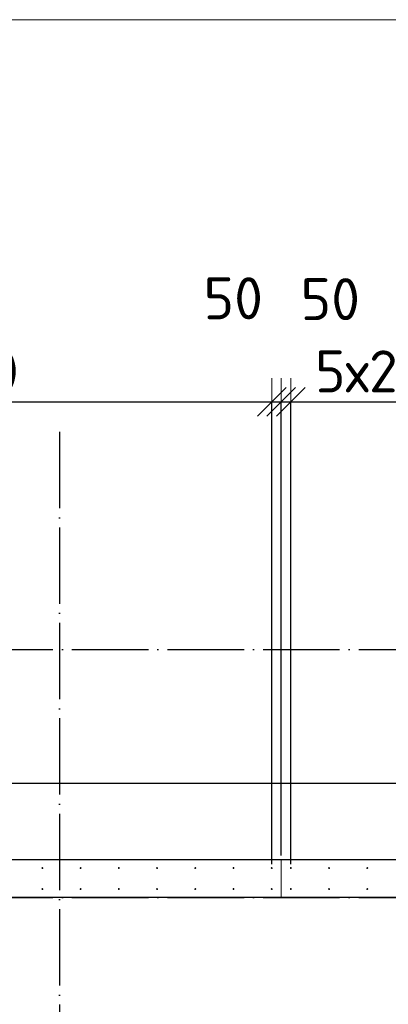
# Model space of a CAD drawing. Header units: millimetres. Extents: x 123094 to 184385, y 26948 to 48500.
# Tile 63 of 104: x 149431 to 151360, y 43341 to 48500. Entities that reach past the tile are written whole.
import ezdxf

# ---------------------------------------------------------------- set-up
doc = ezdxf.new("R2010")
doc.units = ezdxf.units.MM
doc.header["$PDMODE"] = 65
for name, pattern in [('______11', [500, 400, -50, 0, -50]), ('______2', [270, 200, -70]), ('______5', [1100, 800, -100, 100, -100])]:
    doc.linetypes.add(name, pattern=pattern)
for name, color, linetype, lineweight in [('Standard', 7, 'Continuous', 25), ('Арм.стержн. Выпуски', 180, 'Continuous', 35), ('Размерная линия_ общее', 7, 'Continuous', 13), ('Стена_ общее', 7, 'Continuous', 35), ('Фундамент_ общее', 7, 'Continuous', 35)]:
    doc.layers.add(name, color=color, linetype=linetype, lineweight=lineweight)
doc.layers.add('Осевая линия_ общее', color=7, linetype='______5', lineweight=13, true_color=0xa0a0a0)
doc.styles.add('ISOCPEUR', font='ISOCPEUR')
doc.dimstyles.new('DIMSTYLE_3', dxfattribs={"dimtxt": 220, "dimasz": 250, "dimexe": 0, "dimexo": 0, "dimgap": 110, "dimtad": 2, "dimdec": 0, "dimrnd": 5, "dimzin": 12, "dimdsep": 46, "dimtxsty": 'ISOCPEUR', "dimblk1": 'ALL_ML_STRICH', "dimblk2": 'ALL_ML_STRICH', "dimsah": 1, "dimcen": 0, "dimclrd": 7, "dimclre": 256, "dimclrt": 7, "dimadec": 0, "dimazin": 0, "dimtfac": 1, "dimtdec": 0, "dimtix": 1, "dimtmove": 2, "dimatfit": 3, "dimfxl": 0, "dimtzin": 0, "dimlwd": 0, "dimlwe": -3, "dimarcsym": 0})
doc.dimstyles.new('DIMSTYLE_5', dxfattribs={"dimtxt": 220, "dimasz": 250, "dimexe": 0, "dimexo": 0, "dimgap": 110, "dimtad": 2, "dimdec": 0, "dimrnd": 5, "dimzin": 12, "dimdsep": 46, "dimtxsty": 'ISOCPEUR', "dimblk1": 'ALL_ML_STRICH', "dimblk2": 'ALL_ML_STRICH', "dimsah": 1, "dimcen": 0, "dimclrd": 7, "dimclre": 256, "dimclrt": 7, "dimadec": 0, "dimazin": 0, "dimtfac": 1, "dimtdec": 0, "dimtix": 1, "dimtmove": 2, "dimatfit": 3, "dimfxl": 0, "dimtvp": 1.2, "dimtzin": 0, "dimlwd": 0, "dimlwe": -3, "dimarcsym": 0})

# ---------------------------------------------------------------- blocks, each defined once
blk = doc.blocks.new('ALL_ML_STRICH')
at = {"color": 0, "linetype": 'ByBlock', "lineweight": -2}
for p, q in [((0, -0.5), (0, 0.5)), ((-0.3, -0.3), (0.3, 0.3)), ((-1, 0), (0.5, 0))]:
    blk.add_line(p, q, dxfattribs=at)
blk = doc.blocks.new('*D346')
at = {"layer": 'DEFPOINTS', "color": 7, "linetype": 'Continuous', "lineweight": 13, "transparency": 33554687}
for p in [(146550, 46497.3), (150750, 46497.3), (146550, 44055)]:
    blk.add_point(p, dxfattribs=at)
at = {"layer": 'Размерная линия_ общее', "color": 253, "linetype": 'Continuous', "lineweight": -2, "true_color": 0xa0a0a0, "transparency": 33554687}
for p, q in [((146550, 44075), (146550, 46497.3)), ((150750, 46497.3), (150750, 46497.3))]:
    blk.add_line(p, q, dxfattribs=at)
at = {"layer": 'Размерная линия_ общее', "color": 7, "linetype": 'Continuous', "lineweight": -2, "transparency": 33554687}
blk.add_line((146550, 46497.3), (150750, 46497.3), dxfattribs=at)
at = {"layer": 'Размерная линия_ общее', "color": 7, "linetype": 'Continuous', "lineweight": 13, "transparency": 33554687, "xscale": 250, "yscale": 250, "zscale": 250, "rotation": 180}
blk.add_blockref('ALL_ML_STRICH', (146550, 46497.3), dxfattribs=at)
at = {"layer": 'Размерная линия_ общее', "color": 7, "linetype": 'Continuous', "lineweight": 13, "transparency": 33554687, "xscale": 250, "yscale": 250, "zscale": 250}
blk.add_blockref('ALL_ML_STRICH', (150750, 46497.3), dxfattribs=at)
at = {"layer": 'Размерная линия_ общее', "color": 7, "linetype": 'Continuous', "lineweight": 13, "transparency": 33554687, "insert": (147825, 46767.3), "char_height": 220, "width": 11, "attachment_point": 1, "line_spacing_factor": 0.60241, "style": 'ISOCPEUR'}
blk.add_mtext('21х200=4200', dxfattribs=at)
blk = doc.blocks.new('*D426')
at = {"layer": 'DEFPOINTS', "color": 7, "linetype": 'Continuous', "lineweight": 13, "transparency": 33554687}
for p in [(150750, 46497.3), (150800, 44100), (150750, 44055)]:
    blk.add_point(p, dxfattribs=at)
at = {"layer": 'Размерная линия_ общее', "color": 253, "linetype": 'Continuous', "lineweight": -2, "true_color": 0xa0a0a0, "transparency": 33554687}
for p, q in [((150750, 44075), (150750, 46497.3)), ((150800, 44120), (150800, 46497.3))]:
    blk.add_line(p, q, dxfattribs=at)
at = {"layer": 'Размерная линия_ общее', "color": 7, "linetype": 'Continuous', "lineweight": -2, "transparency": 33554687}
blk.add_line((150750, 46497.3), (150800, 46497.3), dxfattribs=at)
at = {"layer": 'Размерная линия_ общее', "color": 7, "linetype": 'Continuous', "lineweight": 13, "transparency": 33554687, "xscale": 250, "yscale": 250, "zscale": 250}
blk.add_blockref('ALL_ML_STRICH', (150800, 46497.3), dxfattribs=at)
at = {"layer": 'Размерная линия_ общее', "color": 7, "linetype": 'Continuous', "lineweight": 13, "transparency": 33554687, "xscale": 250, "yscale": 250, "zscale": 250, "rotation": 180}
blk.add_blockref('ALL_ML_STRICH', (150750, 46497.3), dxfattribs=at)
at = {"layer": 'Размерная линия_ общее', "color": 7, "linetype": 'Continuous', "lineweight": 13, "transparency": 33554687, "insert": (150548.6, 47040.2), "char_height": 220, "width": 440, "attachment_point": 5, "style": 'ISOCPEUR'}
blk.add_mtext('\\A1;{50}', dxfattribs=at)
blk = doc.blocks.new('*D427')
at = {"layer": 'DEFPOINTS', "color": 7, "linetype": 'Continuous', "lineweight": 13, "transparency": 33554687}
for p in [(150800, 46497.3), (150800, 44100), (150850, 44055)]:
    blk.add_point(p, dxfattribs=at)
at = {"layer": 'Размерная линия_ общее', "color": 253, "linetype": 'Continuous', "lineweight": -2, "true_color": 0xa0a0a0, "transparency": 33554687}
for p, q in [((150800, 44120), (150800, 46497.3)), ((150850, 44075), (150850, 46497.3))]:
    blk.add_line(p, q, dxfattribs=at)
at = {"layer": 'Размерная линия_ общее', "color": 7, "linetype": 'Continuous', "lineweight": -2, "transparency": 33554687}
blk.add_line((150800, 46497.3), (150850, 46497.3), dxfattribs=at)
at = {"layer": 'Размерная линия_ общее', "color": 7, "linetype": 'Continuous', "lineweight": 13, "transparency": 33554687, "xscale": 250, "yscale": 250, "zscale": 250}
blk.add_blockref('ALL_ML_STRICH', (150850, 46497.3), dxfattribs=at)
at = {"layer": 'Размерная линия_ общее', "color": 7, "linetype": 'Continuous', "lineweight": 13, "transparency": 33554687, "xscale": 250, "yscale": 250, "zscale": 250, "rotation": 180}
blk.add_blockref('ALL_ML_STRICH', (150800, 46497.3), dxfattribs=at)
at = {"layer": 'Размерная линия_ общее', "color": 7, "linetype": 'Continuous', "lineweight": 13, "transparency": 33554687, "insert": (151056.4, 47035.8), "char_height": 220, "width": 440, "attachment_point": 5, "style": 'ISOCPEUR'}
blk.add_mtext('\\A1;{50}', dxfattribs=at)
blk = doc.blocks.new('*D428')
at = {"layer": 'DEFPOINTS', "color": 7, "linetype": 'Continuous', "lineweight": 13, "transparency": 33554687}
for p in [(150850, 46497.3), (150850, 44055), (151850, 44055)]:
    blk.add_point(p, dxfattribs=at)
at = {"layer": 'Размерная линия_ общее', "color": 253, "linetype": 'Continuous', "lineweight": -2, "true_color": 0xa0a0a0, "transparency": 33554687}
for p, q in [((150850, 44075), (150850, 46497.3)), ((151850, 44075), (151850, 46497.3))]:
    blk.add_line(p, q, dxfattribs=at)
at = {"layer": 'Размерная линия_ общее', "color": 7, "linetype": 'Continuous', "lineweight": -2, "transparency": 33554687}
blk.add_line((150850, 46497.3), (151850, 46497.3), dxfattribs=at)
at = {"layer": 'Размерная линия_ общее', "color": 7, "linetype": 'Continuous', "lineweight": 13, "transparency": 33554687, "xscale": 250, "yscale": 250, "zscale": 250, "rotation": 180}
blk.add_blockref('ALL_ML_STRICH', (150850, 46497.3), dxfattribs=at)
at = {"layer": 'Размерная линия_ общее', "color": 7, "linetype": 'Continuous', "lineweight": 13, "transparency": 33554687, "xscale": 250, "yscale": 250, "zscale": 250}
blk.add_blockref('ALL_ML_STRICH', (151850, 46497.3), dxfattribs=at)
at = {"layer": 'Размерная линия_ общее', "color": 7, "linetype": 'Continuous', "lineweight": 13, "transparency": 33554687, "insert": (150976, 46767.3), "char_height": 220, "width": 11, "attachment_point": 1, "line_spacing_factor": 0.60241, "style": 'ISOCPEUR'}
blk.add_mtext('5х200', dxfattribs=at)

msp = doc.modelspace()

# ---------------------------------------------------------------- hatches: boundary and pattern name
at = {"layer": 'Арм.стержн. Выпуски', "linetype": 'Continuous', "lineweight": 35, "transparency": 33554687}
for points in [[(149555, 44055), (149554.6, 44056.9), (149553.5, 44058.5), (149551.9, 44059.6), (149550, 44060), (149548.1, 44059.6), (149546.5, 44058.5), (149545.4, 44056.9), (149545, 44055), (149545.4, 44053.1), (149546.5, 44051.5), (149548.1, 44050.4), (149550, 44050), (149551.9, 44050.4), (149553.5, 44051.5), (149554.6, 44053.1)], [(149755, 44055), (149754.6, 44056.9), (149753.5, 44058.5), (149751.9, 44059.6), (149750, 44060), (149748.1, 44059.6), (149746.5, 44058.5), (149745.4, 44056.9), (149745, 44055), (149745.4, 44053.1), (149746.5, 44051.5), (149748.1, 44050.4), (149750, 44050), (149751.9, 44050.4), (149753.5, 44051.5), (149754.6, 44053.1)], [(149955, 44055), (149954.6, 44056.9), (149953.5, 44058.5), (149951.9, 44059.6), (149950, 44060), (149948.1, 44059.6), (149946.5, 44058.5), (149945.4, 44056.9), (149945, 44055), (149945.4, 44053.1), (149946.5, 44051.5), (149948.1, 44050.4), (149950, 44050), (149951.9, 44050.4), (149953.5, 44051.5), (149954.6, 44053.1)], [(150155, 44055), (150154.6, 44056.9), (150153.5, 44058.5), (150151.9, 44059.6), (150150, 44060), (150148.1, 44059.6), (150146.5, 44058.5), (150145.4, 44056.9), (150145, 44055), (150145.4, 44053.1), (150146.5, 44051.5), (150148.1, 44050.4), (150150, 44050), (150151.9, 44050.4), (150153.5, 44051.5), (150154.6, 44053.1)], [(150355, 44055), (150354.6, 44056.9), (150353.5, 44058.5), (150351.9, 44059.6), (150350, 44060), (150348.1, 44059.6), (150346.5, 44058.5), (150345.4, 44056.9), (150345, 44055), (150345.4, 44053.1), (150346.5, 44051.5), (150348.1, 44050.4), (150350, 44050), (150351.9, 44050.4), (150353.5, 44051.5), (150354.6, 44053.1)], [(150555, 44055), (150554.6, 44056.9), (150553.5, 44058.5), (150551.9, 44059.6), (150550, 44060), (150548.1, 44059.6), (150546.5, 44058.5), (150545.4, 44056.9), (150545, 44055), (150545.4, 44053.1), (150546.5, 44051.5), (150548.1, 44050.4), (150550, 44050), (150551.9, 44050.4), (150553.5, 44051.5), (150554.6, 44053.1)], [(150755, 44055), (150754.6, 44056.9), (150753.5, 44058.5), (150751.9, 44059.6), (150750, 44060), (150748.1, 44059.6), (150746.5, 44058.5), (150745.4, 44056.9), (150745, 44055), (150745.4, 44053.1), (150746.5, 44051.5), (150748.1, 44050.4), (150750, 44050), (150751.9, 44050.4), (150753.5, 44051.5), (150754.6, 44053.1)], [(150855, 44055), (150854.6, 44056.9), (150853.5, 44058.5), (150851.9, 44059.6), (150850, 44060), (150848.1, 44059.6), (150846.5, 44058.5), (150845.4, 44056.9), (150845, 44055), (150845.4, 44053.1), (150846.5, 44051.5), (150848.1, 44050.4), (150850, 44050), (150851.9, 44050.4), (150853.5, 44051.5), (150854.6, 44053.1)], [(151055, 44055), (151054.6, 44056.9), (151053.5, 44058.5), (151051.9, 44059.6), (151050, 44060), (151048.1, 44059.6), (151046.5, 44058.5), (151045.4, 44056.9), (151045, 44055), (151045.4, 44053.1), (151046.5, 44051.5), (151048.1, 44050.4), (151050, 44050), (151051.9, 44050.4), (151053.5, 44051.5), (151054.6, 44053.1)], [(151255, 44055), (151254.6, 44056.9), (151253.5, 44058.5), (151251.9, 44059.6), (151250, 44060), (151248.1, 44059.6), (151246.5, 44058.5), (151245.4, 44056.9), (151245, 44055), (151245.4, 44053.1), (151246.5, 44051.5), (151248.1, 44050.4), (151250, 44050), (151251.9, 44050.4), (151253.5, 44051.5), (151254.6, 44053.1)], [(149555, 43945), (149554.6, 43946.9), (149553.5, 43948.5), (149551.9, 43949.6), (149550, 43950), (149548.1, 43949.6), (149546.5, 43948.5), (149545.4, 43946.9), (149545, 43945), (149545.4, 43943.1), (149546.5, 43941.5), (149548.1, 43940.4), (149550, 43940), (149551.9, 43940.4), (149553.5, 43941.5), (149554.6, 43943.1)], [(149755, 43945), (149754.6, 43946.9), (149753.5, 43948.5), (149751.9, 43949.6), (149750, 43950), (149748.1, 43949.6), (149746.5, 43948.5), (149745.4, 43946.9), (149745, 43945), (149745.4, 43943.1), (149746.5, 43941.5), (149748.1, 43940.4), (149750, 43940), (149751.9, 43940.4), (149753.5, 43941.5), (149754.6, 43943.1)], [(149955, 43945), (149954.6, 43946.9), (149953.5, 43948.5), (149951.9, 43949.6), (149950, 43950), (149948.1, 43949.6), (149946.5, 43948.5), (149945.4, 43946.9), (149945, 43945), (149945.4, 43943.1), (149946.5, 43941.5), (149948.1, 43940.4), (149950, 43940), (149951.9, 43940.4), (149953.5, 43941.5), (149954.6, 43943.1)], [(150155, 43945), (150154.6, 43946.9), (150153.5, 43948.5), (150151.9, 43949.6), (150150, 43950), (150148.1, 43949.6), (150146.5, 43948.5), (150145.4, 43946.9), (150145, 43945), (150145.4, 43943.1), (150146.5, 43941.5), (150148.1, 43940.4), (150150, 43940), (150151.9, 43940.4), (150153.5, 43941.5), (150154.6, 43943.1)], [(150355, 43945), (150354.6, 43946.9), (150353.5, 43948.5), (150351.9, 43949.6), (150350, 43950), (150348.1, 43949.6), (150346.5, 43948.5), (150345.4, 43946.9), (150345, 43945), (150345.4, 43943.1), (150346.5, 43941.5), (150348.1, 43940.4), (150350, 43940), (150351.9, 43940.4), (150353.5, 43941.5), (150354.6, 43943.1)], [(150555, 43945), (150554.6, 43946.9), (150553.5, 43948.5), (150551.9, 43949.6), (150550, 43950), (150548.1, 43949.6), (150546.5, 43948.5), (150545.4, 43946.9), (150545, 43945), (150545.4, 43943.1), (150546.5, 43941.5), (150548.1, 43940.4), (150550, 43940), (150551.9, 43940.4), (150553.5, 43941.5), (150554.6, 43943.1)], [(150755, 43945), (150754.6, 43946.9), (150753.5, 43948.5), (150751.9, 43949.6), (150750, 43950), (150748.1, 43949.6), (150746.5, 43948.5), (150745.4, 43946.9), (150745, 43945), (150745.4, 43943.1), (150746.5, 43941.5), (150748.1, 43940.4), (150750, 43940), (150751.9, 43940.4), (150753.5, 43941.5), (150754.6, 43943.1)], [(150855, 43945), (150854.6, 43946.9), (150853.5, 43948.5), (150851.9, 43949.6), (150850, 43950), (150848.1, 43949.6), (150846.5, 43948.5), (150845.4, 43946.9), (150845, 43945), (150845.4, 43943.1), (150846.5, 43941.5), (150848.1, 43940.4), (150850, 43940), (150851.9, 43940.4), (150853.5, 43941.5), (150854.6, 43943.1)], [(151055, 43945), (151054.6, 43946.9), (151053.5, 43948.5), (151051.9, 43949.6), (151050, 43950), (151048.1, 43949.6), (151046.5, 43948.5), (151045.4, 43946.9), (151045, 43945), (151045.4, 43943.1), (151046.5, 43941.5), (151048.1, 43940.4), (151050, 43940), (151051.9, 43940.4), (151053.5, 43941.5), (151054.6, 43943.1)], [(151255, 43945), (151254.6, 43946.9), (151253.5, 43948.5), (151251.9, 43949.6), (151250, 43950), (151248.1, 43949.6), (151246.5, 43948.5), (151245.4, 43946.9), (151245, 43945), (151245.4, 43943.1), (151246.5, 43941.5), (151248.1, 43940.4), (151250, 43940), (151251.9, 43940.4), (151253.5, 43941.5), (151254.6, 43943.1)]]:
    msp.add_hatch(color=4, dxfattribs=at).paths.add_polyline_path(points)

# ---------------------------------------------------------------- linework, layer by layer
at = {"layer": 'Standard', "color": 7, "linetype": 'Continuous', "lineweight": 13, "transparency": 33554687}
msp.add_lwpolyline([(125100, 29250), (167980, 29250), (167980, 48500), (125100, 48500), (125100, 29250)], dxfattribs=at)
at = {"layer": 'Осевая линия_ общее', "color": 253, "linetype": '______11', "lineweight": -3, "true_color": 0xa0a0a0, "transparency": 33554687}
for p, q in [((149640, 46340), (149640, 27662.1)), ((125200, 45200), (169325.4, 45200)), ((125200, 43900), (169325.4, 43900))]:
    msp.add_line(p, q, dxfattribs=at)
at = {"layer": 'Стена_ общее', "color": 7, "linetype": 'Continuous', "lineweight": 25, "transparency": 33554687}
for p, q in [((139850, 44100), (152830, 44100)), ((139850, 44100), (152830, 44100)), ((152850, 43900), (146440, 43900)), ((152850, 43900), (146440, 43900))]:
    msp.add_line(p, q, dxfattribs=at)
at = {"layer": 'Стена_ общее', "color": 253, "linetype": '______2', "lineweight": 18, "true_color": 0xababab, "transparency": 33554687}
msp.add_line((150800, 44100), (150800, 43900), dxfattribs=at)
msp.add_line((150800, 44100), (150800, 43900), dxfattribs=at)
at = {"layer": 'Фундамент_ общее', "color": 7, "lineweight": 25, "transparency": 33554687}
msp.add_line((140250, 44500), (152430, 44500), dxfattribs=at)
at = {"layer": 'Фундамент_ общее', "color": 7, "linetype": 'Continuous', "lineweight": 25, "transparency": 33554687}
msp.add_line((140250, 44500), (152430, 44500), dxfattribs=at)

# ---------------------------------------------------------------- dimensions: what is measured, and where the dimension line sits
at = {"layer": 'Размерная линия_ общее', "color": 7, "linetype": 'Continuous', "lineweight": 13, "transparency": 33554687}
for base, p1, p2, picture, middle in [((150800, 46497.3), (150750, 44075), (150800, 44120), '*D426', (150548.6, 47040.2)), ((150850, 46497.3), (150800, 44120), (150850, 44075), '*D427', (151056.4, 47035.8))]:
    dim = msp.add_linear_dim(base=base, p1=p1, p2=p2, dimstyle='DIMSTYLE_5', override={"dimpost": '<>', "dimclrd": 7, "dimclre": 253, "dimclrt": 7, "dimlwd": 0, "dimlwe": 65533}, dxfattribs=at)
    dim.commit()
    dim.dimension.update_dxf_attribs({"geometry": picture, "text_midpoint": middle, "dimtype": 160})
for base, p1, p2, text, picture, middle in [((150750, 46497.3), (146550, 44075), (150750, 46497.3), '21х200=4200', '*D346', (148650, 46607.3)), ((151850, 46497.3), (150850, 44075), (151850, 44075), '5х200', '*D428', (151350, 46607.3))]:
    dim = msp.add_linear_dim(base=base, p1=p1, p2=p2, text=text, dimstyle='DIMSTYLE_3', override={"dimpost": '<>', "dimclrd": 7, "dimclre": 253, "dimclrt": 7, "dimlwd": 0, "dimlwe": 65533}, dxfattribs=at)
    dim.commit()
    dim.dimension.update_dxf_attribs({"geometry": picture, "text_midpoint": middle, "dimtype": 160})

doc.saveas('drawing.dxf')
